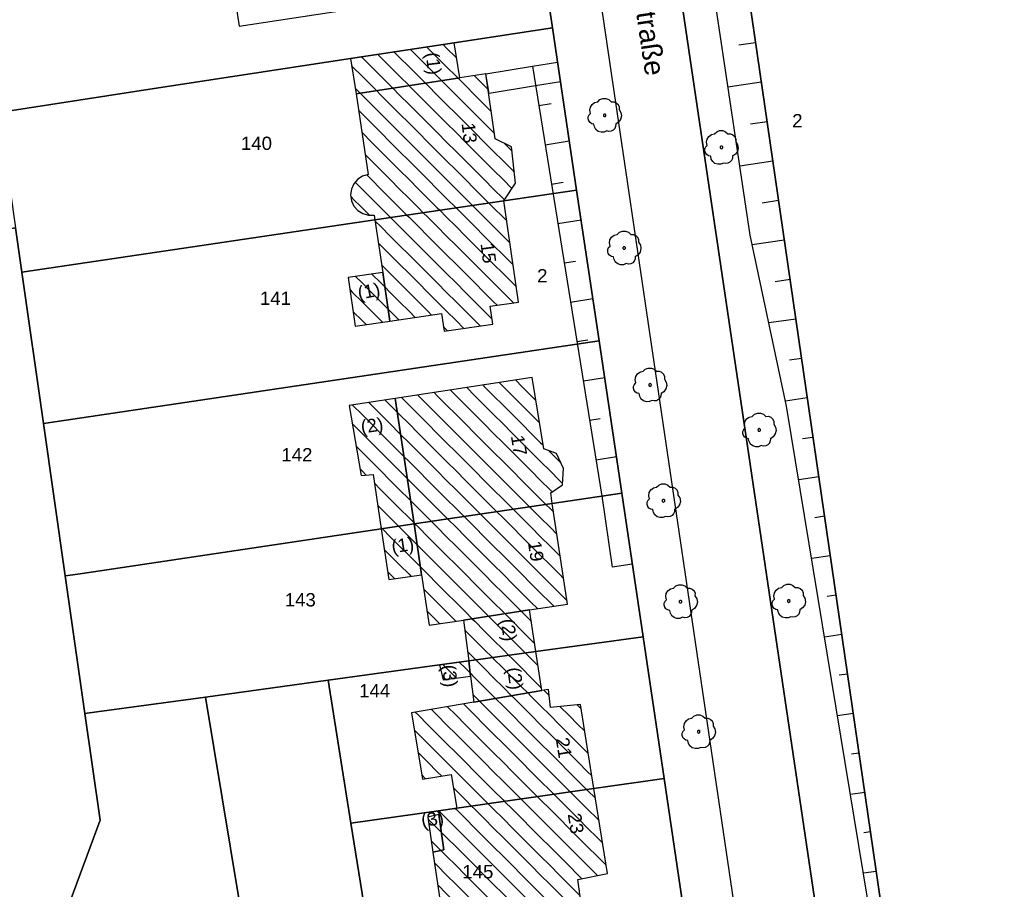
# Model space of a CAD drawing. Extents: x 32394465 to 32399599, y 5706239 to 5708675.
# Tile 18 of 40: x 32395246 to 32395320, y 5706582 to 5706647. Entities that reach past the tile are written whole.
import ezdxf
from ezdxf.enums import TextEntityAlignment as Align

# ---------------------------------------------------------------- set-up
doc = ezdxf.new("R2010")
doc.units = 0
doc.linetypes.add('LT00000', pattern=[0])
for name, color, linetype, lineweight in [('Baumstandorte', 250, 'LT00000', 18), ('BauwerkeSiedlung_Umring', 250, 'LT00000', 18), ('BauwerkeVerkehr_Umring', 250, 'LT00000', 18), ('BodenschaetzungBewertung_Umring', 250, 'LT00000', 18), ('Flurstueck_Umring', 250, 'LT00000', 18), ('Flurstuecksnummer', 250, 'LT00000', 18), ('Gebaeude_Fuellung', 250, 'LT00000', 18), ('Gebaeude_Umring', 250, 'LT00000', 18), ('GebaeudeBauteil_Umring', 250, 'LT00000', 18), ('GebaeudeHausnummer', 250, 'LT00000', 18), ('GebaeudePseudonummer', 250, 'LT00000', 18), ('LagebezeichnungStrasseWeg', 250, 'LT00000', 18), ('NutzungSiedlung_Umring', 250, 'LT00000', 18), ('NutzungVerkehr_Umring', 250, 'LT00000', 18), ('ReliefBoeschungSchraffen', 250, 'LT00000', 18), ('ReliefBoeschungskante', 250, 'LT00000', 18), ('ReliefBoeschungText', 250, 'LT00000', 18), ('Vegetationsmerkmal_Umring', 250, 'LT00000', 18)]:
    doc.layers.add(name, color=color, linetype=linetype, lineweight=lineweight)
doc.styles.add('TS100', font='arial.ttf', dxfattribs={"height": 0.2})
pattern_1 = [(-45, (0, 0), (0.707106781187, 0.707106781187), [1])]

# ---------------------------------------------------------------- blocks, each defined once
blk = doc.blocks.new('SYMB1123')
at = {"color": 250, "linetype": 'ByBlock', "lineweight": -3, "flags": 128}
for points in [[(-0.424, 0.059), (-0.446, 0.153), (-0.431, 0.248), (-0.381, 0.33), (-0.303, 0.387), (-0.21, 0.409)], [(-0.424, 0.059), (-0.446, 0.153), (-0.431, 0.248), (-0.381, 0.33), (-0.303, 0.387), (-0.21, 0.409)], [(-0.21, 0.409), (-0.141, 0.473), (-0.053, 0.506), (0.04, 0.506), (0.127, 0.473), (0.196, 0.409)], [(-0.21, 0.409), (-0.141, 0.473), (-0.053, 0.506), (0.04, 0.506), (0.127, 0.473), (0.196, 0.409)], [(0.196, 0.409), (0.275, 0.41), (0.348, 0.38), (0.404, 0.325), (0.434, 0.252), (0.433, 0.173)], [(0.196, 0.409), (0.275, 0.41), (0.348, 0.38), (0.404, 0.325), (0.434, 0.252), (0.433, 0.173)], [(-0.323, -0.263), (-0.385, -0.251), (-0.439, -0.218), (-0.478, -0.168), (-0.497, -0.108), (-0.494, -0.044), (-0.468, 0.014), (-0.424, 0.059)], [(-0.323, -0.263), (-0.385, -0.251), (-0.439, -0.218), (-0.478, -0.168), (-0.497, -0.108), (-0.494, -0.044), (-0.468, 0.014), (-0.424, 0.059)], [(0.433, 0.173), (0.488, 0.084), (0.505, -0.019), (0.481, -0.121), (0.42, -0.207), (0.332, -0.263)], [(0.433, 0.173), (0.488, 0.084), (0.505, -0.019), (0.481, -0.121), (0.42, -0.207), (0.332, -0.263)], [(0.061, -0.47), (-0.02, -0.505), (-0.109, -0.508), (-0.193, -0.481), (-0.262, -0.426), (-0.307, -0.35), (-0.323, -0.263)], [(0.061, -0.47), (-0.02, -0.505), (-0.109, -0.508), (-0.193, -0.481), (-0.262, -0.426), (-0.307, -0.35), (-0.323, -0.263)], [(0.332, -0.263), (0.329, -0.331), (0.302, -0.394), (0.256, -0.444), (0.195, -0.476), (0.128, -0.485), (0.061, -0.47)], [(0.332, -0.263), (0.329, -0.331), (0.302, -0.394), (0.256, -0.444), (0.195, -0.476), (0.128, -0.485), (0.061, -0.47)]]:
    blk.add_lwpolyline(points, dxfattribs=at)
at = {"color": 250, "linetype": 'ByBlock', "lineweight": 18, "flags": 128}
for points in [[(-0.424, 0.059), (-0.446, 0.153), (-0.431, 0.248), (-0.381, 0.33), (-0.303, 0.387), (-0.21, 0.409)], [(-0.21, 0.409), (-0.141, 0.473), (-0.053, 0.506), (0.04, 0.506), (0.127, 0.473), (0.196, 0.409)], [(0.196, 0.409), (0.275, 0.41), (0.348, 0.38), (0.404, 0.325), (0.434, 0.252), (0.433, 0.173)], [(-0.323, -0.263), (-0.385, -0.251), (-0.439, -0.218), (-0.478, -0.168), (-0.497, -0.108), (-0.494, -0.044), (-0.468, 0.014), (-0.424, 0.059)], [(0.433, 0.173), (0.488, 0.084), (0.505, -0.019), (0.481, -0.121), (0.42, -0.207), (0.332, -0.263)], [(0.061, -0.47), (-0.02, -0.505), (-0.109, -0.508), (-0.193, -0.481), (-0.262, -0.426), (-0.307, -0.35), (-0.323, -0.263)], [(0.332, -0.263), (0.329, -0.331), (0.302, -0.394), (0.256, -0.444), (0.195, -0.476), (0.128, -0.485), (0.061, -0.47)]]:
    blk.add_lwpolyline(points, dxfattribs=at)
at = {"color": 250, "linetype": 'ByBlock', "lineweight": -3, "flags": 128}
blk.add_lwpolyline([(0.04, 0), (0.038, 0.014), (0.031, 0.026), (0.02, 0.035), (0.007, 0.039), (-0.007, 0.039), (-0.02, 0.035), (-0.031, 0.026), (-0.038, 0.014), (-0.04, 0), (-0.038, -0.014), (-0.031, -0.026), (-0.02, -0.035), (-0.007, -0.039), (0.007, -0.039), (0.02, -0.035), (0.031, -0.026), (0.038, -0.014), (0.04, 0)], close=True, dxfattribs=at)
blk.add_lwpolyline([(0.04, 0), (0.038, 0.014), (0.031, 0.026), (0.02, 0.035), (0.007, 0.039), (-0.007, 0.039), (-0.02, 0.035), (-0.031, 0.026), (-0.038, 0.014), (-0.04, 0), (-0.038, -0.014), (-0.031, -0.026), (-0.02, -0.035), (-0.007, -0.039), (0.007, -0.039), (0.02, -0.035), (0.031, -0.026), (0.038, -0.014), (0.04, 0)], close=True, dxfattribs=at)
at = {"color": 250, "linetype": 'ByBlock', "lineweight": 18, "flags": 128}
blk.add_lwpolyline([(0.04, 0), (0.038, 0.014), (0.031, 0.026), (0.02, 0.035), (0.007, 0.039), (-0.007, 0.039), (-0.02, 0.035), (-0.031, 0.026), (-0.038, 0.014), (-0.04, 0), (-0.038, -0.014), (-0.031, -0.026), (-0.02, -0.035), (-0.007, -0.039), (0.007, -0.039), (0.02, -0.035), (0.031, -0.026), (0.038, -0.014), (0.04, 0)], close=True, dxfattribs=at)

msp = doc.modelspace()

# ---------------------------------------------------------------- hatches: boundary and pattern name
at = {"layer": 'Gebaeude_Fuellung', "linetype": 'Continuous', "lineweight": 25}
h = msp.add_hatch(dxfattribs=at)
h.set_pattern_fill('LT_0', color=255, angle=-45, style=0, pattern_type=2)
h.set_pattern_definition(pattern_1)
h.paths.add_polyline_path([(32395270.83, 5706641.739), (32395270.425, 5706644.384), (32395278.223, 5706645.577), (32395278.629, 5706642.928)])
h = msp.add_hatch(dxfattribs=at)
h.set_pattern_fill('LT_0', color=255, angle=-45, style=0, pattern_type=2)
h.set_pattern_definition(pattern_1)
h.paths.add_polyline_path([(32395281.291, 5706638.352), (32395280.598, 5706643.245), (32395278.629, 5706642.928), (32395270.83, 5706641.739), (32395271.751, 5706635.666), (32395271.326, 5706635.541), (32395270.955, 5706635.301), (32395270.666, 5706634.966), (32395270.484, 5706634.564), (32395270.422, 5706634.126), (32395270.487, 5706633.689), (32395270.672, 5706633.288), (32395270.962, 5706632.955), (32395271.334, 5706632.717), (32395271.759, 5706632.595), (32395272.201, 5706632.597), (32395272.254, 5706632.241), (32395281.954, 5706633.676), (32395282.824, 5706635.013), (32395282.524, 5706637.751)])
h = msp.add_hatch(dxfattribs=at)
h.set_pattern_fill('LT_0', color=255, angle=-45, style=0, pattern_type=2)
h.set_pattern_definition(pattern_1)
h.paths.add_polyline_path([(32395280.919, 5706625.748), (32395281.116, 5706624.398), (32395277.458, 5706623.862), (32395277.261, 5706625.205), (32395273.374, 5706624.633), (32395272.835, 5706628.291), (32395272.254, 5706632.241), (32395281.954, 5706633.676), (32395283.053, 5706626.057)])
h = msp.add_hatch(dxfattribs=at)
h.set_pattern_fill('LT_0', color=255, angle=-45, style=0, pattern_type=2)
h.set_pattern_definition(pattern_1)
h.paths.add_polyline_path([(32395270.776, 5706624.25), (32395270.237, 5706627.909), (32395272.835, 5706628.291), (32395273.374, 5706624.633)])
h = msp.add_hatch(dxfattribs=at)
h.set_pattern_fill('LT_0', color=255, angle=-45, style=0, pattern_type=2)
h.set_pattern_definition(pattern_1)
h.paths.add_polyline_path([(32395286.364, 5706612.298), (32395285.473, 5706611.716), (32395285.592, 5706610.914), (32395275.191, 5706609.363), (32395273.782, 5706618.808), (32395284.088, 5706620.383), (32395284.949, 5706615.017), (32395285.919, 5706614.657), (32395286.432, 5706613.545)])
h = msp.add_hatch(dxfattribs=at)
h.set_pattern_fill('LT_0', color=255, angle=-45, style=0, pattern_type=2)
h.set_pattern_definition(pattern_1)
h.paths.add_polyline_path([(32395272.72, 5706608.994), (32395272.109, 5706613.091), (32395271.212, 5706613.006), (32395270.302, 5706618.275), (32395273.782, 5706618.808), (32395275.191, 5706609.363)])
h = msp.add_hatch(dxfattribs=at)
h.set_pattern_fill('LT_0', color=255, angle=-45, style=0, pattern_type=2)
h.set_pattern_definition(pattern_1)
h.paths.add_polyline_path([(32395283.884, 5706602.9), (32395278.922, 5706602.137), (32395276.33, 5706601.745), (32395275.76, 5706605.548), (32395275.191, 5706609.363), (32395285.592, 5706610.914), (32395286.746, 5706603.335)])
h = msp.add_hatch(dxfattribs=at)
h.set_pattern_fill('LT_0', color=255, angle=-45, style=0, pattern_type=2)
h.set_pattern_definition(pattern_1)
h.paths.add_polyline_path([(32395273.293, 5706605.177), (32395272.72, 5706608.994), (32395275.191, 5706609.363), (32395275.76, 5706605.548)])
h = msp.add_hatch(dxfattribs=at)
h.set_pattern_fill('LT_0', color=255, angle=-45, style=0, pattern_type=2)
h.set_pattern_definition(pattern_1)
h.paths.add_polyline_path([(32395279.305, 5706599.071), (32395278.922, 5706602.137), (32395283.884, 5706602.9), (32395284.358, 5706599.768)])
h = msp.add_hatch(dxfattribs=at)
h.set_pattern_fill('LT_0', color=255, angle=-45, style=0, pattern_type=2)
h.set_pattern_definition(pattern_1)
h.paths.add_polyline_path([(32395279.695, 5706595.96), (32395279.451, 5706597.909), (32395279.305, 5706599.071), (32395284.358, 5706599.768), (32395284.801, 5706596.831)])
h = msp.add_hatch(dxfattribs=at)
h.set_pattern_fill('LT_0', color=255, angle=-45, style=0, pattern_type=2)
h.set_pattern_definition(pattern_1)
h.paths.add_polyline_path([(32395277.378, 5706597.647), (32395277.104, 5706598.768), (32395279.305, 5706599.071), (32395279.451, 5706597.909)])
h = msp.add_hatch(dxfattribs=at)
h.set_pattern_fill('LT_0', color=255, angle=-45, style=0, pattern_type=2)
h.set_pattern_definition(pattern_1)
h.paths.add_polyline_path([(32395278.401, 5706587.978), (32395277.988, 5706590.509), (32395275.817, 5706590.155), (32395275.004, 5706595.164), (32395279.695, 5706595.96), (32395284.801, 5706596.831), (32395285.312, 5706596.913), (32395285.454, 5706595.545), (32395287.701, 5706595.777), (32395288.717, 5706589.449)])
h = msp.add_hatch(dxfattribs=at)
h.set_pattern_fill('LT_0', color=255, angle=-45, style=0, pattern_type=2)
h.set_pattern_definition(pattern_1)
h.paths.add_polyline_path([(32395287.509, 5706582.62), (32395287.692, 5706581.34), (32395287.772, 5706580.775), (32395283.202, 5706580.128), (32395279.488, 5706579.598), (32395279.435, 5706579.974), (32395277.352, 5706579.596), (32395276.618, 5706584.669), (32395277.439, 5706584.851), (32395277.066, 5706587.513), (32395277.028, 5706587.783), (32395278.401, 5706587.978), (32395288.717, 5706589.449), (32395289.74, 5706583.065)])
h = msp.add_hatch(dxfattribs=at)
h.set_pattern_fill('LT_0', color=255, angle=-45, style=0, pattern_type=2)
h.set_pattern_definition(pattern_1)
h.paths.add_polyline_path([(32395276.618, 5706584.669), (32395276.236, 5706587.311), (32395277.066, 5706587.513), (32395277.439, 5706584.851)])

# ---------------------------------------------------------------- linework, layer by layer
at = {"layer": 'BauwerkeSiedlung_Umring', "color": 255, "lineweight": 25, "flags": 128}
for points in [[(32395280.598, 5706643.245), (32395284.091, 5706643.817), (32395285.984, 5706644.11), (32395286.2134, 5706642.6277), (32395284.3269, 5706642.3357), (32395280.8404, 5706641.7647), (32395280.598, 5706643.245)], [(32395290.818, 5706611.694), (32395291.601, 5706606.341), (32395290.1168, 5706606.1239), (32395289.3338, 5706611.4769), (32395290.818, 5706611.694)]]:
    msp.add_lwpolyline(points, close=True, dxfattribs=at)
at = {"layer": 'BauwerkeVerkehr_Umring', "color": 255, "lineweight": 25, "flags": 128}
msp.add_lwpolyline([(32395263.731, 5706763.976), (32395264.841, 5706759.095), (32395266.823, 5706759.287), (32395267.137, 5706759.309), (32395267.457, 5706759.316), (32395267.777, 5706759.308), (32395268.1, 5706759.283), (32395268.423, 5706759.243), (32395268.743, 5706759.189), (32395269.059, 5706759.119), (32395269.37, 5706759.035), (32395269.674, 5706758.937), (32395269.969, 5706758.824), (32395270.254, 5706758.699), (32395270.529, 5706758.56), (32395270.79, 5706758.408), (32395271.041, 5706758.247), (32395271.277, 5706758.073), (32395271.503, 5706757.89), (32395271.718, 5706757.692), (32395271.925, 5706757.479), (32395272.121, 5706757.251), (32395272.31, 5706757.008), (32395272.488, 5706756.751), (32395272.659, 5706756.479), (32395272.822, 5706756.194), (32395272.978, 5706755.897), (32395273.123, 5706755.583), (32395273.26, 5706755.258), (32395273.383, 5706754.918), (32395273.498, 5706754.568), (32395273.595, 5706754.204), (32395273.683, 5706753.832), (32395273.756, 5706753.446), (32395273.819, 5706753.056), (32395306.315, 5706532.85)], dxfattribs=at)
at = {"layer": 'BodenschaetzungBewertung_Umring', "color": 255, "lineweight": 25, "flags": 128}
msp.add_lwpolyline([(32395370.929, 5706512.142), (32395361.174, 5706571.548), (32395346.616, 5706665.891), (32395344.158, 5706682.225), (32395342.652, 5706692.228), (32395330.986, 5706776.861), (32395329.545, 5706790.921), (32395328.686, 5706790.536), (32395306.116, 5706780.445), (32395305.001, 5706779.946), (32395287.543, 5706772.14), (32395288.673, 5706764.289), (32395288.869, 5706762.934), (32395289.136, 5706762.974), (32395289.289, 5706761.955), (32395291.491, 5706747.307), (32395291.657, 5706747.314), (32395293.891, 5706732.474), (32395288.215, 5706731.64), (32395298.858, 5706659.427), (32395317.477, 5706531.553), (32395370.929, 5706512.142)], close=True, dxfattribs=at)
at = {"layer": 'Flurstueck_Umring', "color": 8, "lineweight": 25, "flags": 128}
for points in [[(32395370.929, 5706512.142), (32395361.174, 5706571.548), (32395346.616, 5706665.891), (32395344.158, 5706682.225), (32395342.652, 5706692.228), (32395330.986, 5706776.861), (32395329.545, 5706790.921), (32395328.686, 5706790.536), (32395306.116, 5706780.445), (32395305.001, 5706779.946), (32395287.543, 5706772.14), (32395288.673, 5706764.289), (32395288.869, 5706762.934), (32395289.136, 5706762.974), (32395289.289, 5706761.955), (32395291.491, 5706747.307), (32395291.657, 5706747.314), (32395293.891, 5706732.474), (32395288.215, 5706731.64), (32395298.858, 5706659.427), (32395317.477, 5706531.553), (32395370.929, 5706512.142)], [(32395288.215, 5706731.64), (32395281.876, 5706774.65), (32395267.396, 5706769.197), (32395246.271, 5706761.02), (32395247.004, 5706756.024), (32395262.32, 5706759.608), (32395263.513, 5706756.091), (32395265.51, 5706756.231), (32395267.569, 5706756.2), (32395269.58, 5706755.387), (32395272.608, 5706734.893), (32395273.168, 5706730.353), (32395273.945, 5706725.129), (32395274.431, 5706721.859), (32395274.796, 5706719.4), (32395274.849, 5706719.045), (32395277.17, 5706703.427), (32395277.62, 5706700.391), (32395285.598, 5706646.705), (32395287.415, 5706634.483), (32395289.125, 5706623.154), (32395290.818, 5706611.694), (32395292.417, 5706600.878), (32395293.994, 5706590.201), (32395295.65, 5706578.997), (32395301.849, 5706537.337), (32395312.375, 5706533.441), (32395317.477, 5706531.553), (32395298.858, 5706659.427), (32395288.215, 5706731.64)], [(32395233.211, 5706715.359), (32395234.173, 5706708.653), (32395237.129, 5706688.043), (32395237.716, 5706683.947), (32395240.037, 5706667.761), (32395241.123, 5706660.193), (32395242.339, 5706651.714), (32395243.971, 5706640.337), (32395255.976, 5706642.173), (32395270.425, 5706644.384), (32395278.223, 5706645.577), (32395285.598, 5706646.705), (32395277.62, 5706700.391), (32395277.17, 5706703.427), (32395254.709, 5706700.102), (32395251.894, 5706718.305), (32395234.741, 5706715.71), (32395233.211, 5706715.359)], [(32395243.971, 5706640.337), (32395245.214, 5706631.638), (32395245.689, 5706628.314), (32395246.538, 5706628.439), (32395272.254, 5706632.241), (32395281.954, 5706633.676), (32395287.415, 5706634.483), (32395285.598, 5706646.705), (32395278.223, 5706645.577), (32395270.425, 5706644.384), (32395255.976, 5706642.173), (32395243.971, 5706640.337)], [(32395245.689, 5706628.314), (32395247.317, 5706616.924), (32395248.353, 5706617.079), (32395289.125, 5706623.154), (32395287.415, 5706634.483), (32395281.954, 5706633.676), (32395272.254, 5706632.241), (32395246.538, 5706628.439), (32395245.689, 5706628.314)], [(32395241.27, 5706559.227), (32395244.111, 5706566.899), (32395244.707, 5706568.508), (32395246.643, 5706573.736), (32395251.583, 5706587.078), (32395250.437, 5706595.094), (32395248.957, 5706605.45), (32395247.317, 5706616.924), (32395245.689, 5706628.314), (32395245.214, 5706631.638), (32395195.829, 5706623.637), (32395203.002, 5706573.123), (32395241.27, 5706559.227)], [(32395248.353, 5706617.079), (32395247.317, 5706616.924), (32395248.957, 5706605.45), (32395249.9, 5706605.591), (32395272.72, 5706608.994), (32395275.191, 5706609.363), (32395285.592, 5706610.914), (32395290.818, 5706611.694), (32395289.125, 5706623.154), (32395248.353, 5706617.079)], [(32395249.9, 5706605.591), (32395248.957, 5706605.45), (32395250.437, 5706595.094), (32395251.338, 5706595.218), (32395259.513, 5706596.344), (32395268.725, 5706597.614), (32395277.104, 5706598.768), (32395279.305, 5706599.071), (32395284.358, 5706599.768), (32395292.417, 5706600.878), (32395290.818, 5706611.694), (32395285.592, 5706610.914), (32395275.191, 5706609.363), (32395272.72, 5706608.994), (32395249.9, 5706605.591)], [(32395268.725, 5706597.614), (32395270.445, 5706586.844), (32395277.028, 5706587.783), (32395278.401, 5706587.978), (32395288.717, 5706589.449), (32395293.994, 5706590.201), (32395292.417, 5706600.878), (32395284.358, 5706599.768), (32395279.305, 5706599.071), (32395277.104, 5706598.768), (32395268.725, 5706597.614)], [(32395252.328, 5706555.211), (32395263.103, 5706551.298), (32395264.873, 5706556.017), (32395268.47, 5706565.603), (32395272.234, 5706575.637), (32395270.445, 5706586.844), (32395268.725, 5706597.614), (32395259.513, 5706596.344), (32395262.012, 5706581.188), (32395257.7, 5706569.622), (32395253.58, 5706558.57), (32395252.328, 5706555.211)], [(32395241.27, 5706559.227), (32395252.328, 5706555.211), (32395253.58, 5706558.57), (32395257.7, 5706569.622), (32395262.012, 5706581.188), (32395259.513, 5706596.344), (32395251.338, 5706595.218), (32395250.437, 5706595.094), (32395251.583, 5706587.078), (32395246.643, 5706573.736), (32395244.707, 5706568.508), (32395244.111, 5706566.899), (32395241.27, 5706559.227)], [(32395278.401, 5706587.978), (32395277.028, 5706587.783), (32395270.445, 5706586.844), (32395272.234, 5706575.637), (32395283.613, 5706577.27), (32395284.031, 5706577.33), (32395289.903, 5706578.173), (32395290.15, 5706578.207), (32395295.65, 5706578.997), (32395293.994, 5706590.201), (32395288.717, 5706589.449), (32395278.401, 5706587.978)]]:
    msp.add_lwpolyline(points, close=True, dxfattribs=at)
at = {"layer": 'Gebaeude_Umring', "color": 255, "lineweight": 25, "flags": 128}
for points in [[(32395270.83, 5706641.739), (32395278.629, 5706642.928), (32395278.223, 5706645.577), (32395270.425, 5706644.384), (32395270.83, 5706641.739)], [(32395272.201, 5706632.597), (32395272.254, 5706632.241), (32395281.954, 5706633.676), (32395282.824, 5706635.013), (32395282.524, 5706637.751), (32395281.291, 5706638.352), (32395280.598, 5706643.245), (32395278.629, 5706642.928), (32395270.83, 5706641.739), (32395271.751, 5706635.666), (32395271.326, 5706635.541), (32395270.955, 5706635.301), (32395270.666, 5706634.966), (32395270.484, 5706634.564), (32395270.422, 5706634.126), (32395270.487, 5706633.689), (32395270.672, 5706633.288), (32395270.962, 5706632.955), (32395271.334, 5706632.717), (32395271.759, 5706632.595), (32395272.201, 5706632.597)], [(32395273.374, 5706624.633), (32395277.261, 5706625.205), (32395277.458, 5706623.862), (32395281.116, 5706624.398), (32395280.919, 5706625.748), (32395283.053, 5706626.057), (32395281.954, 5706633.676), (32395272.254, 5706632.241), (32395272.835, 5706628.291), (32395273.374, 5706624.633)], [(32395270.776, 5706624.25), (32395273.374, 5706624.633), (32395272.835, 5706628.291), (32395270.237, 5706627.909), (32395270.776, 5706624.25)], [(32395286.432, 5706613.545), (32395285.919, 5706614.657), (32395284.949, 5706615.017), (32395284.088, 5706620.383), (32395273.782, 5706618.808), (32395275.191, 5706609.363), (32395285.592, 5706610.914), (32395285.473, 5706611.716), (32395286.364, 5706612.298), (32395286.432, 5706613.545)], [(32395272.109, 5706613.091), (32395272.72, 5706608.994), (32395275.191, 5706609.363), (32395273.782, 5706618.808), (32395270.302, 5706618.275), (32395271.212, 5706613.006), (32395272.109, 5706613.091)], [(32395275.191, 5706609.363), (32395275.76, 5706605.548), (32395276.33, 5706601.745), (32395278.922, 5706602.137), (32395283.884, 5706602.9), (32395286.746, 5706603.335), (32395285.592, 5706610.914), (32395275.191, 5706609.363)], [(32395275.191, 5706609.363), (32395272.72, 5706608.994), (32395273.293, 5706605.177), (32395275.76, 5706605.548), (32395275.191, 5706609.363)], [(32395278.922, 5706602.137), (32395279.305, 5706599.071), (32395284.358, 5706599.768), (32395283.884, 5706602.9), (32395278.922, 5706602.137)], [(32395279.305, 5706599.071), (32395279.451, 5706597.909), (32395279.695, 5706595.96), (32395284.801, 5706596.831), (32395284.358, 5706599.768), (32395279.305, 5706599.071)], [(32395277.104, 5706598.768), (32395277.378, 5706597.647), (32395279.451, 5706597.909), (32395279.305, 5706599.071), (32395277.104, 5706598.768)], [(32395278.401, 5706587.978), (32395288.717, 5706589.449), (32395287.701, 5706595.777), (32395285.454, 5706595.545), (32395285.312, 5706596.913), (32395284.801, 5706596.831), (32395279.695, 5706595.96), (32395275.004, 5706595.164), (32395275.817, 5706590.155), (32395277.988, 5706590.509), (32395278.401, 5706587.978)], [(32395278.401, 5706587.978), (32395277.028, 5706587.783), (32395277.066, 5706587.513), (32395277.439, 5706584.851), (32395276.618, 5706584.669), (32395277.352, 5706579.596), (32395279.435, 5706579.974), (32395279.488, 5706579.598), (32395283.202, 5706580.128), (32395287.772, 5706580.775), (32395287.692, 5706581.34), (32395287.509, 5706582.62), (32395289.74, 5706583.065), (32395288.717, 5706589.449), (32395278.401, 5706587.978)], [(32395276.618, 5706584.669), (32395277.439, 5706584.851), (32395277.066, 5706587.513), (32395276.236, 5706587.311), (32395276.618, 5706584.669)]]:
    msp.add_lwpolyline(points, close=True, dxfattribs=at)
at = {"layer": 'GebaeudeBauteil_Umring', "color": 255, "lineweight": 25, "flags": 128}
msp.add_lwpolyline([(32395264.774, 5706654.316), (32395261.22, 5706678.248), (32395259.4, 5706677.982), (32395262.881, 5706654.517), (32395260.907, 5706654.222), (32395262.041, 5706646.81), (32395274.751, 5706648.754), (32395274.169, 5706652.651), (32395271.667, 5706652.28), (32395265.242, 5706651.363), (32395264.774, 5706654.316)], close=True, dxfattribs=at)
at = {"layer": 'NutzungSiedlung_Umring', "color": 255, "lineweight": 25, "flags": 128}
for points in [[(32395330.986, 5706776.861), (32395329.545, 5706790.921), (32395328.686, 5706790.536), (32395306.116, 5706780.445), (32395305.001, 5706779.946), (32395287.543, 5706772.14), (32395288.673, 5706764.289), (32395288.869, 5706762.934), (32395289.136, 5706762.974), (32395289.289, 5706761.955), (32395291.491, 5706747.307), (32395291.657, 5706747.314), (32395293.891, 5706732.474), (32395288.215, 5706731.64), (32395298.858, 5706659.427), (32395317.477, 5706531.553), (32395318.257, 5706525.271), (32395337.235, 5706518.25), (32395337.485, 5706518.163), (32395337.729, 5706518.089), (32395337.969, 5706518.03), (32395338.204, 5706517.984), (32395338.436, 5706517.951), (32395338.663, 5706517.933), (32395338.889, 5706517.928), (32395339.111, 5706517.936), (32395339.434, 5706517.971), (32395339.771, 5706518.036), (32395340.122, 5706518.129), (32395340.488, 5706518.251), (32395340.795, 5706518.371), (32395341.124, 5706518.514), (32395341.966, 5706518.923), (32395345.013, 5706519.417), (32395345.338, 5706518.569), (32395345.593, 5706517.953), (32395345.752, 5706517.598), (32395345.909, 5706517.275), (32395346.068, 5706516.978), (32395346.228, 5706516.702), (32395348.164, 5706514.745), (32395348.523, 5706514.538), (32395348.931, 5706514.344), (32395349.399, 5706514.159), (32395350.031, 5706513.94), (32395350.63, 5706513.735), (32395371.914, 5706506.147), (32395370.929, 5706512.142), (32395361.174, 5706571.548), (32395346.616, 5706665.891), (32395344.158, 5706682.225), (32395342.652, 5706692.228), (32395330.986, 5706776.861)], [(32395247.004, 5706756.024), (32395245.26, 5706755.48), (32395239.523, 5706753.348), (32395238.965, 5706754.728), (32395238.453, 5706755.387), (32395237.666, 5706755.545), (32395229.126, 5706752.198), (32395228.019, 5706751.764), (32395228.046, 5706751.617), (32395217.515, 5706747.475), (32395217.023, 5706747.244), (32395216.581, 5706746.93), (32395216.202, 5706746.54), (32395215.899, 5706746.09), (32395215.681, 5706745.592), (32395215.557, 5706745.063), (32395215.529, 5706744.521), (32395215.599, 5706743.982), (32395215.764, 5706743.465), (32395216.122, 5706742.546), (32395215.793, 5706742.421), (32395211.659, 5706740.862), (32395210.321, 5706740.358), (32395208.909, 5706739.825), (32395208.736, 5706740.282), (32395203.711, 5706738.386), (32395198.84, 5706736.548), (32395199.198, 5706735.601), (32395194.41, 5706733.806), (32395194.392, 5706733.853), (32395187.262, 5706731.28), (32395187.899, 5706729.591), (32395183.892, 5706728.112), (32395182.666, 5706727.305), (32395181.869, 5706726.055), (32395181.628, 5706724.563), (32395181.845, 5706723.177), (32395181.58, 5706723.213), (32395183.908, 5706707.584), (32395187.78, 5706680.317), (32395188.364, 5706676.214), (32395190.665, 5706660.014), (32395192.944, 5706643.962), (32395195.829, 5706623.637), (32395245.214, 5706631.638), (32395245.689, 5706628.314), (32395247.317, 5706616.924), (32395248.957, 5706605.45), (32395250.437, 5706595.094), (32395251.583, 5706587.078), (32395246.643, 5706573.736), (32395244.707, 5706568.508), (32395244.111, 5706566.899), (32395241.27, 5706559.227), (32395252.328, 5706555.211), (32395263.103, 5706551.298), (32395265.779, 5706550.334), (32395269.339, 5706549.051), (32395301.849, 5706537.337), (32395295.65, 5706578.997), (32395293.994, 5706590.201), (32395292.417, 5706600.878), (32395290.818, 5706611.694), (32395289.125, 5706623.154), (32395287.415, 5706634.483), (32395285.598, 5706646.705), (32395278.223, 5706645.577), (32395270.425, 5706644.384), (32395255.976, 5706642.173), (32395243.971, 5706640.337), (32395242.339, 5706651.714), (32395241.123, 5706660.193), (32395240.037, 5706667.761), (32395223.265, 5706665.129), (32395220.735, 5706681.287), (32395220.094, 5706685.376), (32395220.37, 5706685.42), (32395215.948, 5706712.636), (32395217.918, 5706713.02), (32395218.926, 5706713.106), (32395220.484, 5706713.431), (32395233.211, 5706715.359), (32395234.741, 5706715.71), (32395251.894, 5706718.305), (32395254.709, 5706700.102), (32395277.17, 5706703.427), (32395274.849, 5706719.045), (32395274.796, 5706719.4), (32395274.431, 5706721.859), (32395256.528, 5706719.036), (32395252.446, 5706718.392), (32395251.188, 5706727.093), (32395250.531, 5706731.636), (32395247.004, 5706756.024)], [(32395251.894, 5706718.305), (32395234.741, 5706715.71), (32395233.211, 5706715.359), (32395220.484, 5706713.431), (32395218.926, 5706713.106), (32395217.918, 5706713.02), (32395215.948, 5706712.636), (32395220.37, 5706685.42), (32395220.094, 5706685.376), (32395220.735, 5706681.287), (32395223.265, 5706665.129), (32395240.037, 5706667.761), (32395241.123, 5706660.193), (32395242.339, 5706651.714), (32395243.971, 5706640.337), (32395255.976, 5706642.173), (32395270.425, 5706644.384), (32395278.223, 5706645.577), (32395285.598, 5706646.705), (32395277.62, 5706700.391), (32395277.17, 5706703.427), (32395254.709, 5706700.102), (32395251.894, 5706718.305)], [(32395241.27, 5706559.227), (32395244.111, 5706566.899), (32395244.707, 5706568.508), (32395246.643, 5706573.736), (32395251.583, 5706587.078), (32395250.437, 5706595.094), (32395248.957, 5706605.45), (32395247.317, 5706616.924), (32395245.689, 5706628.314), (32395245.214, 5706631.638), (32395195.829, 5706623.637), (32395203.002, 5706573.123), (32395241.27, 5706559.227)]]:
    msp.add_lwpolyline(points, close=True, dxfattribs=at)
at = {"layer": 'NutzungVerkehr_Umring', "color": 255, "lineweight": 25, "flags": 128}
for points in [[(32395284.834, 5706759.82), (32395286.411, 5706760.563), (32395285.378, 5706762.699), (32395285.652, 5706766.154), (32395284.205, 5706770.647), (32395284.074, 5706771.054), (32395283.299, 5706773.46), (32395255.573, 5706762.505), (32395255.808, 5706761.82), (32395247.004, 5706756.024), (32395262.32, 5706759.608), (32395263.513, 5706756.091), (32395265.51, 5706756.231), (32395267.569, 5706756.2), (32395269.58, 5706755.387), (32395272.608, 5706734.893), (32395273.168, 5706730.353), (32395273.945, 5706725.129), (32395274.431, 5706721.859), (32395274.796, 5706719.4), (32395274.849, 5706719.045), (32395277.17, 5706703.427), (32395277.62, 5706700.391), (32395285.598, 5706646.705), (32395287.415, 5706634.483), (32395289.125, 5706623.154), (32395290.818, 5706611.694), (32395292.417, 5706600.878), (32395293.994, 5706590.201), (32395295.65, 5706578.997), (32395301.849, 5706537.337), (32395312.375, 5706533.441), (32395284.05, 5706724.792), (32395286.006, 5706730.316), (32395286.595, 5706731.399), (32395285.07, 5706741.092), (32395288.158, 5706741.52), (32395286.846, 5706751.561), (32395285.751, 5706756.89), (32395284.834, 5706759.82)], [(32395317.477, 5706531.553), (32395298.858, 5706659.427), (32395288.215, 5706731.64), (32395286.595, 5706731.399), (32395286.006, 5706730.316), (32395284.05, 5706724.792), (32395312.375, 5706533.441), (32395317.477, 5706531.553)]]:
    msp.add_lwpolyline(points, close=True, dxfattribs=at)
at = {"layer": 'ReliefBoeschungSchraffen', "color": 255, "lineweight": 25}
for p, q in [((32395300.8762, 5706645.5662), (32395299.618, 5706645.382)), ((32395301.3084, 5706642.5975), (32395298.8034, 5706642.2309)), ((32395284.5704, 5706640.8556), (32395285.4968, 5706641.0055)), ((32395301.7407, 5706639.6289), (32395300.4939, 5706639.4464)), ((32395285.0499, 5706637.8941), (32395286.8643, 5706638.1879)), ((32395302.1729, 5706636.6602), (32395299.6907, 5706636.2969)), ((32395285.5293, 5706634.9327), (32395286.4174, 5706635.0764)), ((32395302.6052, 5706633.6915), (32395301.3698, 5706633.5107)), ((32395286.0087, 5706631.9712), (32395287.7515, 5706632.2534)), ((32395303.0375, 5706630.7228), (32395300.6237, 5706630.3696)), ((32395286.4882, 5706629.0098), (32395287.3437, 5706629.1483)), ((32395303.4697, 5706627.7541), (32395302.3604, 5706627.5918)), ((32395286.9676, 5706626.0483), (32395288.6471, 5706626.3202)), ((32395303.902, 5706624.7854), (32395301.8786, 5706624.4894)), ((32395287.447, 5706623.0869), (32395288.2709, 5706623.2203)), ((32395304.3342, 5706621.8167), (32395303.4201, 5706621.683)), ((32395287.9265, 5706620.1255), (32395289.534, 5706620.3857)), ((32395304.7665, 5706618.848), (32395303.1335, 5706618.6092)), ((32395288.4059, 5706617.164), (32395289.1892, 5706617.2908)), ((32395305.1987, 5706615.8793), (32395304.4187, 5706615.7653)), ((32395288.8853, 5706614.2026), (32395290.4109, 5706614.4496)), ((32395305.631, 5706612.9106), (32395304.1258, 5706612.6906)), ((32395306.0632, 5706609.9419), (32395305.3381, 5706609.8359)), ((32395306.4955, 5706606.9732), (32395305.1002, 5706606.7693)), ((32395306.9278, 5706604.0045), (32395306.2576, 5706603.9066)), ((32395307.36, 5706601.0358), (32395306.0745, 5706600.848)), ((32395307.7923, 5706598.0671), (32395307.177, 5706597.9772)), ((32395308.2245, 5706595.0984), (32395307.0489, 5706594.9267)), ((32395308.6568, 5706592.1297), (32395308.0964, 5706592.0479)), ((32395309.089, 5706589.161), (32395308.0232, 5706589.0054)), ((32395309.5213, 5706586.1923), (32395309.0158, 5706586.1185)), ((32395309.9535, 5706583.2236), (32395308.9976, 5706583.0841))]:
    msp.add_line(p, q, dxfattribs=at)
at = {"layer": 'ReliefBoeschungskante', "color": 255, "lineweight": 25}
for p, q in [((32395284.091, 5706643.817), (32395285.984, 5706644.11)), ((32395284.091, 5706643.817), (32395289.329, 5706611.462)), ((32395289.329, 5706611.462), (32395290.818, 5706611.694))]:
    msp.add_line(p, q, dxfattribs=at)
at = {"layer": 'ReliefBoeschungskante', "color": 255, "lineweight": 25, "flags": 128}
for points in [[(32395317.477, 5706531.553), (32395303.214, 5706618.232), (32395300.468, 5706631.099), (32395291.085, 5706693.847), (32395288.164, 5706713.463), (32395286.006, 5706730.316), (32395286.595, 5706731.399), (32395288.215, 5706731.64)], [(32395288.215, 5706731.64), (32395298.858, 5706659.427), (32395317.477, 5706531.553)], [(32395285.984, 5706644.11), (32395287.415, 5706634.483), (32395289.125, 5706623.154), (32395290.818, 5706611.694)]]:
    msp.add_lwpolyline(points, dxfattribs=at)
at = {"layer": 'Vegetationsmerkmal_Umring', "color": 255, "lineweight": 25, "flags": 128}
msp.add_lwpolyline([(32395317.477, 5706531.553), (32395298.858, 5706659.427), (32395288.215, 5706731.64), (32395286.595, 5706731.399), (32395286.006, 5706730.316), (32395284.05, 5706724.792), (32395312.375, 5706533.441), (32395317.477, 5706531.553)], close=True, dxfattribs=at)
msp.add_lwpolyline([(32395288.215, 5706731.64), (32395298.858, 5706659.427), (32395317.477, 5706531.553)], dxfattribs=at)

# ---------------------------------------------------------------- block references
at = {"layer": 'Baumstandorte', "color": 255, "xscale": 2.5, "yscale": 2.5, "zscale": 2.5}
for p in [(32395289.53, 5706640.11), (32395298.31, 5706637.7), (32395291, 5706630.13), (32395292.94, 5706619.83), (32395301.16, 5706616.44), (32395293.96, 5706611.11), (32395295.24, 5706603.52), (32395303.37, 5706603.56), (32395296.6, 5706593.73)]:
    msp.add_blockref('SYMB1123', p, dxfattribs=at)

# ---------------------------------------------------------------- texts
at = {"layer": 'Flurstuecksnummer', "color": 8, "lineweight": 25, "style": 'TS100', "width": 1.001073}
for s, p, p2 in [('140', (32395262.1773, 5706637.508), (32395264.5107, 5706637.508)), ('141', (32395263.5993, 5706625.846), (32395265.9327, 5706625.846)), ('142', (32395265.2163, 5706614.074), (32395267.5497, 5706614.074)), ('143', (32395265.4713, 5706603.16), (32395267.8047, 5706603.16)), ('144', (32395271.0603, 5706596.314), (32395273.3937, 5706596.314)), ('145', (32395278.8263, 5706582.7), (32395281.1597, 5706582.7))]:
    msp.add_text(s, height=1, dxfattribs=at).set_placement(p, p2, align=Align.FIT)
at = {"layer": 'GebaeudeHausnummer', "color": 255, "lineweight": 25, "style": 'TS100', "width": 1.001073}
for s, rotation, p, p2 in [('13', 276.295742, (32395278.7697, 5706639.5076), (32395278.9403, 5706637.9615)), ('15', 277.857806, (32395280.1865, 5706630.4635), (32395280.3991, 5706628.9225)), ('17', 279.124368, (32395282.4711, 5706615.9755), (32395282.7178, 5706614.4396)), ('19', 278.676035, (32395283.7476, 5706608.0116), (32395283.9823, 5706606.4738)), ('21', 279.042161, (32395285.8423, 5706593.2246), (32395286.0868, 5706591.6884)), ('23', 279.068224, (32395286.7489, 5706587.5229), (32395286.9941, 5706585.9868))]:
    msp.add_text(s, height=1, rotation=rotation, dxfattribs=at).set_placement(p, p2, align=Align.FIT)
at = {"layer": 'GebaeudePseudonummer', "color": 255, "lineweight": 25, "style": 'TS100', "width": 0.992431}
for s, rotation, p, p2 in [('(1)', 276.899694, (32395276.0618, 5706644.7955), (32395276.2654, 5706643.1134)), ('(1)', 10.737566, (32395271.055, 5706626.2383), (32395272.7198, 5706626.554)), ('(2)', 8.10605, (32395271.261, 5706616.1651), (32395272.9385, 5706616.404)), ('(1)', 9.100448, (32395273.5782, 5706607.1505), (32395275.2513, 5706607.4185)), ('(2)', 278.28237, (32395281.7003, 5706602.1589), (32395281.9444, 5706600.4822)), ('(3)', 276.875159, (32395277.2972, 5706598.7183), (32395277.5, 5706597.036)), ('(2)', 278.215216, (32395282.1894, 5706598.5102), (32395282.4315, 5706596.8332)), ('(3)', 12.447173, (32395275.8459, 5706586.4945), (32395277.5005, 5706586.8598))]:
    msp.add_text(s, height=1, rotation=rotation, dxfattribs=at).set_placement(p, p2, align=Align.FIT)
at = {"layer": 'LagebezeichnungStrasseWeg', "color": 255, "lineweight": 25, "style": 'TS100', "width": 0.996671}
msp.add_text('Kohlgartenstraße', height=1.5, rotation=278.387691, dxfattribs=at).set_placement((32395290.2672, 5706658.8607), (32395292.6042, 5706643.0112), align=Align.FIT)
at = {"layer": 'ReliefBoeschungText', "color": 255, "lineweight": 25, "style": 'TS100', "width": 1.001073}
for p, p2 in [((32395303.6321, 5706639.207), (32395304.4099, 5706639.207)), ((32395284.4491, 5706627.543), (32395285.2269, 5706627.543))]:
    msp.add_text('2', height=1, dxfattribs=at).set_placement(p, p2, align=Align.FIT)

doc.saveas('drawing.dxf')
